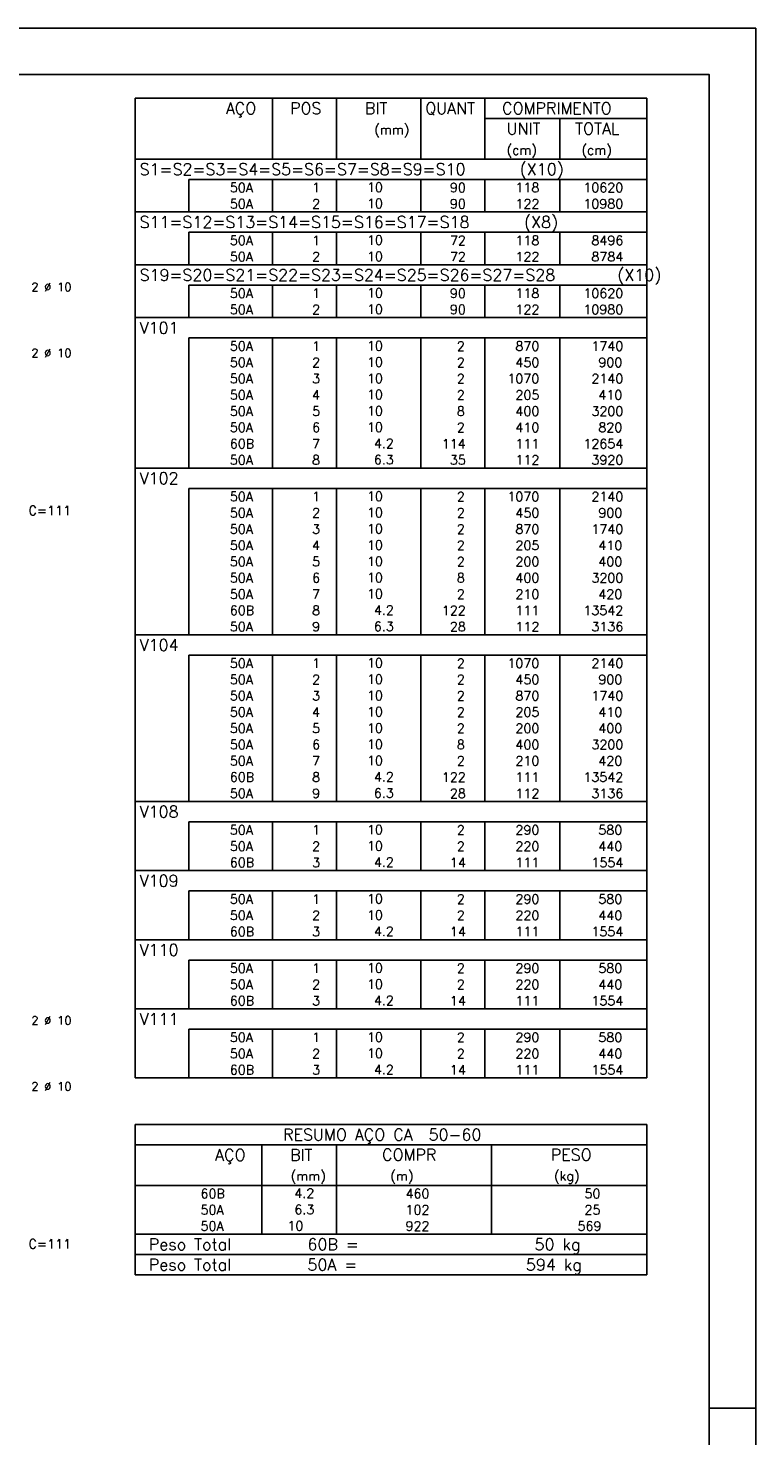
# Model space of a CAD drawing. Header units: feet. Extents: x 0 to 84.1, y 0 to 59.4.
# Tile 7 of 7: x 68.5 to 84.1, y 29.1 to 59.4. Entities that reach past the tile are written whole.
import ezdxf

# ---------------------------------------------------------------- set-up
doc = ezdxf.new("R2010")
doc.units = ezdxf.units.FT
doc.header["$MEASUREMENT"] = 0
doc.layers.add('2', color=2, linetype='CONTINUOUS')
doc.styles.get("Standard").update_dxf_attribs({"font": 'ROMANS.SHX'})

msp = doc.modelspace()

# ---------------------------------------------------------------- linework, layer by layer
at = {"layer": '2', "linetype": 'Continuous'}
for p, q in [((84.100006, 59.400002), (0, 59.400002)), ((84.100006, 0), (84.100006, 59.400002)), ((70.754202, 57.895003), (70.754202, 56.582503)), ((70.754202, 57.895003), (81.754202, 57.895003)), ((73.704202, 56.582503), (73.704202, 57.895003)), ((75.084202, 56.582503), (75.084202, 57.895003)), ((76.894203, 56.582503), (76.894203, 57.895003)), ((78.274203, 56.582503), (78.274203, 57.895003)), ((81.754202, 57.895003), (81.754202, 56.582503)), ((78.274203, 57.457503), (81.754202, 57.457503)), ((79.884203, 56.582503), (79.884203, 57.457503)), ((70.754202, 56.582503), (81.754202, 56.582503)), ((70.754202, 56.145003), (70.754202, 56.582503)), ((70.754202, 56.582503), (81.754202, 56.582503)), ((81.754202, 56.145003), (81.754202, 56.582503)), ((70.754202, 55.795003), (70.754202, 56.145003)), ((81.754202, 56.145003), (71.904202, 56.145003)), ((71.904202, 56.145003), (71.904202, 55.795003)), ((73.704202, 56.145003), (73.704202, 55.795003)), ((75.084202, 56.145003), (75.084202, 55.795003)), ((76.894203, 56.145003), (76.894203, 55.795003)), ((78.274203, 56.145003), (78.274203, 55.795003)), ((79.884203, 56.145003), (79.884203, 55.795003)), ((81.754202, 55.795003), (81.754202, 56.145003)), ((70.754202, 55.445003), (70.754202, 55.795003)), ((71.904202, 55.795003), (71.904202, 55.445003)), ((73.704202, 55.795003), (73.704202, 55.445003)), ((75.084202, 55.795003), (75.084202, 55.445003)), ((76.894203, 55.795003), (76.894203, 55.445003)), ((78.274203, 55.795003), (78.274203, 55.445003)), ((79.884203, 55.795003), (79.884203, 55.445003)), ((81.754202, 55.445003), (81.754202, 55.795003)), ((70.754202, 55.007503), (70.754202, 55.445003)), ((70.754202, 55.445003), (81.754202, 55.445003)), ((81.754202, 55.007503), (81.754202, 55.445003)), ((70.754202, 54.657503), (70.754202, 55.007503)), ((81.754202, 55.007503), (71.904202, 55.007503)), ((71.904202, 55.007503), (71.904202, 54.657503)), ((73.704202, 55.007503), (73.704202, 54.657503)), ((75.084202, 55.007503), (75.084202, 54.657503)), ((76.894203, 55.007503), (76.894203, 54.657503)), ((78.274203, 55.007503), (78.274203, 54.657503)), ((79.884203, 55.007503), (79.884203, 54.657503)), ((81.754202, 54.657503), (81.754202, 55.007503)), ((70.754202, 54.307503), (70.754202, 54.657503)), ((71.904202, 54.657503), (71.904202, 54.307503)), ((73.704202, 54.657503), (73.704202, 54.307503)), ((75.084202, 54.657503), (75.084202, 54.307503)), ((76.894203, 54.657503), (76.894203, 54.307503)), ((78.274203, 54.657503), (78.274203, 54.307503)), ((79.884203, 54.657503), (79.884203, 54.307503)), ((81.754202, 54.307503), (81.754202, 54.657503)), ((70.754202, 53.870003), (70.754202, 54.307503)), ((70.754202, 54.307503), (81.754202, 54.307503)), ((81.754202, 53.870003), (81.754202, 54.307503)), ((70.754202, 53.520004), (70.754202, 53.870003)), ((81.754202, 53.870003), (71.904202, 53.870003)), ((71.904202, 53.870003), (71.904202, 53.520004)), ((73.704202, 53.870003), (73.704202, 53.520004)), ((75.084202, 53.870003), (75.084202, 53.520004)), ((76.894203, 53.870003), (76.894203, 53.520004)), ((78.274203, 53.870003), (78.274203, 53.520004)), ((79.884203, 53.870003), (79.884203, 53.520004)), ((81.754202, 53.520004), (81.754202, 53.870003)), ((70.754202, 53.170004), (70.754202, 53.520004)), ((71.904202, 53.520004), (71.904202, 53.170004)), ((73.704202, 53.520004), (73.704202, 53.170004)), ((75.084202, 53.520004), (75.084202, 53.170004)), ((76.894203, 53.520004), (76.894203, 53.170004)), ((78.274203, 53.520004), (78.274203, 53.170004)), ((79.884203, 53.520004), (79.884203, 53.170004)), ((81.754202, 53.170004), (81.754202, 53.520004)), ((70.754202, 52.732504), (70.754202, 53.170004)), ((70.754202, 53.170004), (81.754202, 53.170004)), ((81.754202, 52.732504), (81.754202, 53.170004)), ((70.754202, 52.382504), (70.754202, 52.732504)), ((81.754202, 52.732504), (71.904202, 52.732504)), ((71.904202, 52.732504), (71.904202, 52.382504)), ((73.704202, 52.732504), (73.704202, 52.382504)), ((75.084202, 52.732504), (75.084202, 52.382504)), ((76.894203, 52.732504), (76.894203, 52.382504)), ((78.274203, 52.732504), (78.274203, 52.382504)), ((79.884203, 52.732504), (79.884203, 52.382504)), ((81.754202, 52.382504), (81.754202, 52.732504)), ((70.754202, 52.032504), (70.754202, 52.382504)), ((71.904202, 52.382504), (71.904202, 52.032504)), ((73.704202, 52.382504), (73.704202, 52.032504)), ((75.084202, 52.382504), (75.084202, 52.032504)), ((76.894203, 52.382504), (76.894203, 52.032504)), ((78.274203, 52.382504), (78.274203, 52.032504)), ((79.884203, 52.382504), (79.884203, 52.032504)), ((81.754202, 52.032504), (81.754202, 52.382504)), ((70.754202, 51.682504), (70.754202, 52.032504)), ((71.904202, 52.032504), (71.904202, 51.682504)), ((73.704202, 52.032504), (73.704202, 51.682504)), ((75.084202, 52.032504), (75.084202, 51.682504)), ((76.894203, 52.032504), (76.894203, 51.682504)), ((78.274203, 52.032504), (78.274203, 51.682504)), ((79.884203, 52.032504), (79.884203, 51.682504)), ((81.754202, 51.682504), (81.754202, 52.032504)), ((70.754202, 51.332504), (70.754202, 51.682504)), ((71.904202, 51.682504), (71.904202, 51.332504)), ((73.704202, 51.682504), (73.704202, 51.332504)), ((75.084202, 51.682504), (75.084202, 51.332504)), ((76.894203, 51.682504), (76.894203, 51.332504)), ((78.274203, 51.682504), (78.274203, 51.332504)), ((79.884203, 51.682504), (79.884203, 51.332504)), ((81.754202, 51.332504), (81.754202, 51.682504)), ((70.754202, 50.982504), (70.754202, 51.332504)), ((71.904202, 51.332504), (71.904202, 50.982504)), ((73.704202, 51.332504), (73.704202, 50.982504)), ((75.084202, 51.332504), (75.084202, 50.982504)), ((76.894203, 51.332504), (76.894203, 50.982504)), ((78.274203, 51.332504), (78.274203, 50.982504)), ((79.884203, 51.332504), (79.884203, 50.982504)), ((81.754202, 50.982504), (81.754202, 51.332504)), ((70.754202, 50.632504), (70.754202, 50.982504)), ((71.904202, 50.982504), (71.904202, 50.632504)), ((73.704202, 50.982504), (73.704202, 50.632504)), ((75.084202, 50.982504), (75.084202, 50.632504)), ((76.894203, 50.982504), (76.894203, 50.632504)), ((78.274203, 50.982504), (78.274203, 50.632504)), ((79.884203, 50.982504), (79.884203, 50.632504)), ((81.754202, 50.632504), (81.754202, 50.982504)), ((70.754202, 50.282504), (70.754202, 50.632504)), ((71.904202, 50.632504), (71.904202, 50.282504)), ((73.704202, 50.632504), (73.704202, 50.282504)), ((75.084202, 50.632504), (75.084202, 50.282504)), ((76.894203, 50.632504), (76.894203, 50.282504)), ((78.274203, 50.632504), (78.274203, 50.282504)), ((79.884203, 50.632504), (79.884203, 50.282504)), ((81.754202, 50.282504), (81.754202, 50.632504)), ((70.754202, 49.932504), (70.754202, 50.282504)), ((71.904202, 50.282504), (71.904202, 49.932504)), ((73.704202, 50.282504), (73.704202, 49.932504)), ((75.084202, 50.282504), (75.084202, 49.932504)), ((76.894203, 50.282504), (76.894203, 49.932504)), ((78.274203, 50.282504), (78.274203, 49.932504)), ((79.884203, 50.282504), (79.884203, 49.932504)), ((81.754202, 49.932504), (81.754202, 50.282504)), ((70.754202, 49.495004), (70.754202, 49.932504)), ((70.754202, 49.932504), (81.754202, 49.932504)), ((81.754202, 49.495004), (81.754202, 49.932504)), ((70.754202, 49.145004), (70.754202, 49.495004)), ((81.754202, 49.495004), (71.904202, 49.495004)), ((71.904202, 49.495004), (71.904202, 49.145004)), ((73.704202, 49.495004), (73.704202, 49.145004)), ((75.084202, 49.495004), (75.084202, 49.145004)), ((76.894203, 49.495004), (76.894203, 49.145004)), ((78.274203, 49.495004), (78.274203, 49.145004)), ((79.884203, 49.495004), (79.884203, 49.145004)), ((81.754202, 49.145004), (81.754202, 49.495004)), ((70.754202, 48.795005), (70.754202, 49.145004)), ((71.904202, 49.145004), (71.904202, 48.795005)), ((73.704202, 49.145004), (73.704202, 48.795005)), ((75.084202, 49.145004), (75.084202, 48.795005)), ((76.894203, 49.145004), (76.894203, 48.795005)), ((78.274203, 49.145004), (78.274203, 48.795005)), ((79.884203, 49.145004), (79.884203, 48.795005)), ((81.754202, 48.795005), (81.754202, 49.145004)), ((70.754202, 48.445005), (70.754202, 48.795005)), ((71.904202, 48.795005), (71.904202, 48.445005)), ((73.704202, 48.795005), (73.704202, 48.445005)), ((75.084202, 48.795005), (75.084202, 48.445005)), ((76.894203, 48.795005), (76.894203, 48.445005)), ((78.274203, 48.795005), (78.274203, 48.445005)), ((79.884203, 48.795005), (79.884203, 48.445005)), ((81.754202, 48.445005), (81.754202, 48.795005)), ((70.754202, 48.095005), (70.754202, 48.445005)), ((71.904202, 48.445005), (71.904202, 48.095005)), ((73.704202, 48.445005), (73.704202, 48.095005)), ((75.084202, 48.445005), (75.084202, 48.095005)), ((76.894203, 48.445005), (76.894203, 48.095005)), ((78.274203, 48.445005), (78.274203, 48.095005)), ((79.884203, 48.445005), (79.884203, 48.095005)), ((81.754202, 48.095005), (81.754202, 48.445005)), ((70.754202, 47.745005), (70.754202, 48.095005)), ((71.904202, 48.095005), (71.904202, 47.745005)), ((73.704202, 48.095005), (73.704202, 47.745005)), ((75.084202, 48.095005), (75.084202, 47.745005)), ((76.894203, 48.095005), (76.894203, 47.745005)), ((78.274203, 48.095005), (78.274203, 47.745005)), ((79.884203, 48.095005), (79.884203, 47.745005)), ((81.754202, 47.745005), (81.754202, 48.095005)), ((70.754202, 47.395005), (70.754202, 47.745005)), ((71.904202, 47.745005), (71.904202, 47.395005)), ((73.704202, 47.745005), (73.704202, 47.395005)), ((75.084202, 47.745005), (75.084202, 47.395005)), ((76.894203, 47.745005), (76.894203, 47.395005)), ((78.274203, 47.745005), (78.274203, 47.395005)), ((79.884203, 47.745005), (79.884203, 47.395005)), ((81.754202, 47.395005), (81.754202, 47.745005)), ((70.754202, 47.045005), (70.754202, 47.395005)), ((71.904202, 47.395005), (71.904202, 47.045005)), ((73.704202, 47.395005), (73.704202, 47.045005)), ((75.084202, 47.395005), (75.084202, 47.045005)), ((76.894203, 47.395005), (76.894203, 47.045005)), ((78.274203, 47.395005), (78.274203, 47.045005)), ((79.884203, 47.395005), (79.884203, 47.045005)), ((81.754202, 47.045005), (81.754202, 47.395005)), ((70.754202, 46.695005), (70.754202, 47.045005)), ((71.904202, 47.045005), (71.904202, 46.695005)), ((73.704202, 47.045005), (73.704202, 46.695005)), ((75.084202, 47.045005), (75.084202, 46.695005)), ((76.894203, 47.045005), (76.894203, 46.695005)), ((78.274203, 47.045005), (78.274203, 46.695005)), ((79.884203, 47.045005), (79.884203, 46.695005)), ((81.754202, 46.695005), (81.754202, 47.045005)), ((70.754202, 46.345005), (70.754202, 46.695005)), ((71.904202, 46.695005), (71.904202, 46.345005)), ((73.704202, 46.695005), (73.704202, 46.345005)), ((75.084202, 46.695005), (75.084202, 46.345005)), ((76.894203, 46.695005), (76.894203, 46.345005)), ((78.274203, 46.695005), (78.274203, 46.345005)), ((79.884203, 46.695005), (79.884203, 46.345005)), ((81.754202, 46.345005), (81.754202, 46.695005)), ((70.754202, 45.907505), (70.754202, 46.345005)), ((70.754202, 46.345005), (81.754202, 46.345005)), ((81.754202, 45.907505), (81.754202, 46.345005)), ((70.754202, 45.557505), (70.754202, 45.907505)), ((81.754202, 45.907505), (71.904202, 45.907505)), ((71.904202, 45.907505), (71.904202, 45.557505)), ((73.704202, 45.907505), (73.704202, 45.557505)), ((75.084202, 45.907505), (75.084202, 45.557505)), ((76.894203, 45.907505), (76.894203, 45.557505)), ((78.274203, 45.907505), (78.274203, 45.557505)), ((79.884203, 45.907505), (79.884203, 45.557505)), ((81.754202, 45.557505), (81.754202, 45.907505)), ((70.754202, 45.207505), (70.754202, 45.557505)), ((71.904202, 45.557505), (71.904202, 45.207505)), ((73.704202, 45.557505), (73.704202, 45.207505)), ((75.084202, 45.557505), (75.084202, 45.207505)), ((76.894203, 45.557505), (76.894203, 45.207505)), ((78.274203, 45.557505), (78.274203, 45.207505)), ((79.884203, 45.557505), (79.884203, 45.207505)), ((81.754202, 45.207505), (81.754202, 45.557505)), ((70.754202, 44.857506), (70.754202, 45.207505)), ((71.904202, 45.207505), (71.904202, 44.857506)), ((73.704202, 45.207505), (73.704202, 44.857506)), ((75.084202, 45.207505), (75.084202, 44.857506)), ((76.894203, 45.207505), (76.894203, 44.857506)), ((78.274203, 45.207505), (78.274203, 44.857506)), ((79.884203, 45.207505), (79.884203, 44.857506)), ((81.754202, 44.857506), (81.754202, 45.207505)), ((70.754202, 44.507506), (70.754202, 44.857506)), ((71.904202, 44.857506), (71.904202, 44.507506)), ((73.704202, 44.857506), (73.704202, 44.507506)), ((75.084202, 44.857506), (75.084202, 44.507506)), ((76.894203, 44.857506), (76.894203, 44.507506)), ((78.274203, 44.857506), (78.274203, 44.507506)), ((79.884203, 44.857506), (79.884203, 44.507506)), ((81.754202, 44.507506), (81.754202, 44.857506)), ((70.754202, 44.157506), (70.754202, 44.507506)), ((71.904202, 44.507506), (71.904202, 44.157506)), ((73.704202, 44.507506), (73.704202, 44.157506)), ((75.084202, 44.507506), (75.084202, 44.157506)), ((76.894203, 44.507506), (76.894203, 44.157506)), ((78.274203, 44.507506), (78.274203, 44.157506)), ((79.884203, 44.507506), (79.884203, 44.157506)), ((81.754202, 44.157506), (81.754202, 44.507506)), ((70.754202, 43.807506), (70.754202, 44.157506)), ((71.904202, 44.157506), (71.904202, 43.807506)), ((73.704202, 44.157506), (73.704202, 43.807506)), ((75.084202, 44.157506), (75.084202, 43.807506)), ((76.894203, 44.157506), (76.894203, 43.807506)), ((78.274203, 44.157506), (78.274203, 43.807506)), ((79.884203, 44.157506), (79.884203, 43.807506)), ((81.754202, 43.807506), (81.754202, 44.157506)), ((70.754202, 43.457506), (70.754202, 43.807506)), ((71.904202, 43.807506), (71.904202, 43.457506)), ((73.704202, 43.807506), (73.704202, 43.457506)), ((75.084202, 43.807506), (75.084202, 43.457506)), ((76.894203, 43.807506), (76.894203, 43.457506)), ((78.274203, 43.807506), (78.274203, 43.457506)), ((79.884203, 43.807506), (79.884203, 43.457506)), ((81.754202, 43.457506), (81.754202, 43.807506)), ((70.754202, 43.107506), (70.754202, 43.457506)), ((71.904202, 43.457506), (71.904202, 43.107506)), ((73.704202, 43.457506), (73.704202, 43.107506)), ((75.084202, 43.457506), (75.084202, 43.107506)), ((76.894203, 43.457506), (76.894203, 43.107506)), ((78.274203, 43.457506), (78.274203, 43.107506)), ((79.884203, 43.457506), (79.884203, 43.107506)), ((81.754202, 43.107506), (81.754202, 43.457506)), ((70.754202, 42.757506), (70.754202, 43.107506)), ((71.904202, 43.107506), (71.904202, 42.757506)), ((73.704202, 43.107506), (73.704202, 42.757506)), ((75.084202, 43.107506), (75.084202, 42.757506)), ((76.894203, 43.107506), (76.894203, 42.757506)), ((78.274203, 43.107506), (78.274203, 42.757506)), ((79.884203, 43.107506), (79.884203, 42.757506)), ((81.754202, 42.757506), (81.754202, 43.107506)), ((70.754202, 42.320006), (70.754202, 42.757506)), ((70.754202, 42.757506), (81.754202, 42.757506)), ((81.754202, 42.320006), (81.754202, 42.757506)), ((70.754202, 41.970006), (70.754202, 42.320006)), ((81.754202, 42.320006), (71.904202, 42.320006)), ((71.904202, 42.320006), (71.904202, 41.970006)), ((73.704202, 42.320006), (73.704202, 41.970006)), ((75.084202, 42.320006), (75.084202, 41.970006)), ((76.894203, 42.320006), (76.894203, 41.970006)), ((78.274203, 42.320006), (78.274203, 41.970006)), ((79.884203, 42.320006), (79.884203, 41.970006)), ((81.754202, 41.970006), (81.754202, 42.320006)), ((70.754202, 41.620006), (70.754202, 41.970006)), ((71.904202, 41.970006), (71.904202, 41.620006)), ((73.704202, 41.970006), (73.704202, 41.620006)), ((75.084202, 41.970006), (75.084202, 41.620006)), ((76.894203, 41.970006), (76.894203, 41.620006)), ((78.274203, 41.970006), (78.274203, 41.620006)), ((79.884203, 41.970006), (79.884203, 41.620006)), ((81.754202, 41.620006), (81.754202, 41.970006)), ((70.754202, 41.270006), (70.754202, 41.620006)), ((71.904202, 41.620006), (71.904202, 41.270006)), ((73.704202, 41.620006), (73.704202, 41.270006)), ((75.084202, 41.620006), (75.084202, 41.270006)), ((76.894203, 41.620006), (76.894203, 41.270006)), ((78.274203, 41.620006), (78.274203, 41.270006)), ((79.884203, 41.620006), (79.884203, 41.270006)), ((81.754202, 41.270006), (81.754202, 41.620006)), ((70.754202, 40.832506), (70.754202, 41.270006)), ((70.754202, 41.270006), (81.754202, 41.270006)), ((81.754202, 40.832506), (81.754202, 41.270006)), ((70.754202, 40.482506), (70.754202, 40.832506)), ((81.754202, 40.832506), (71.904202, 40.832506)), ((71.904202, 40.832506), (71.904202, 40.482506)), ((73.704202, 40.832506), (73.704202, 40.482506)), ((75.084202, 40.832506), (75.084202, 40.482506)), ((76.894203, 40.832506), (76.894203, 40.482506)), ((78.274203, 40.832506), (78.274203, 40.482506)), ((79.884203, 40.832506), (79.884203, 40.482506)), ((81.754202, 40.482506), (81.754202, 40.832506)), ((70.754202, 40.132507), (70.754202, 40.482506)), ((71.904202, 40.482506), (71.904202, 40.132507)), ((73.704202, 40.482506), (73.704202, 40.132507)), ((75.084202, 40.482506), (75.084202, 40.132507)), ((76.894203, 40.482506), (76.894203, 40.132507)), ((78.274203, 40.482506), (78.274203, 40.132507)), ((79.884203, 40.482506), (79.884203, 40.132507)), ((81.754202, 40.132507), (81.754202, 40.482506)), ((70.754202, 39.782507), (70.754202, 40.132507)), ((71.904202, 40.132507), (71.904202, 39.782507)), ((73.704202, 40.132507), (73.704202, 39.782507)), ((75.084202, 40.132507), (75.084202, 39.782507)), ((76.894203, 40.132507), (76.894203, 39.782507)), ((78.274203, 40.132507), (78.274203, 39.782507)), ((79.884203, 40.132507), (79.884203, 39.782507)), ((81.754202, 39.782507), (81.754202, 40.132507)), ((70.754202, 39.345007), (70.754202, 39.782507)), ((70.754202, 39.782507), (81.754202, 39.782507)), ((81.754202, 39.345007), (81.754202, 39.782507)), ((70.754202, 38.995007), (70.754202, 39.345007)), ((81.754202, 39.345007), (71.904202, 39.345007)), ((71.904202, 39.345007), (71.904202, 38.995007)), ((73.704202, 39.345007), (73.704202, 38.995007)), ((75.084202, 39.345007), (75.084202, 38.995007)), ((76.894203, 39.345007), (76.894203, 38.995007)), ((78.274203, 39.345007), (78.274203, 38.995007)), ((79.884203, 39.345007), (79.884203, 38.995007)), ((81.754202, 38.995007), (81.754202, 39.345007)), ((70.754202, 38.645007), (70.754202, 38.995007)), ((71.904202, 38.995007), (71.904202, 38.645007)), ((73.704202, 38.995007), (73.704202, 38.645007)), ((75.084202, 38.995007), (75.084202, 38.645007)), ((76.894203, 38.995007), (76.894203, 38.645007)), ((78.274203, 38.995007), (78.274203, 38.645007)), ((79.884203, 38.995007), (79.884203, 38.645007)), ((81.754202, 38.645007), (81.754202, 38.995007)), ((70.754202, 38.295007), (70.754202, 38.645007)), ((71.904202, 38.645007), (71.904202, 38.295007)), ((73.704202, 38.645007), (73.704202, 38.295007)), ((75.084202, 38.645007), (75.084202, 38.295007)), ((76.894203, 38.645007), (76.894203, 38.295007)), ((78.274203, 38.645007), (78.274203, 38.295007)), ((79.884203, 38.645007), (79.884203, 38.295007)), ((81.754202, 38.295007), (81.754202, 38.645007)), ((70.754202, 37.857507), (70.754202, 38.295007)), ((70.754202, 38.295007), (81.754202, 38.295007)), ((81.754202, 37.857507), (81.754202, 38.295007)), ((70.754202, 37.507507), (70.754202, 37.857507)), ((81.754202, 37.857507), (71.904202, 37.857507)), ((71.904202, 37.857507), (71.904202, 37.507507)), ((73.704202, 37.857507), (73.704202, 37.507507)), ((75.084202, 37.857507), (75.084202, 37.507507)), ((76.894203, 37.857507), (76.894203, 37.507507)), ((78.274203, 37.857507), (78.274203, 37.507507)), ((79.884203, 37.857507), (79.884203, 37.507507)), ((81.754202, 37.507507), (81.754202, 37.857507)), ((70.754202, 37.157507), (70.754202, 37.507507)), ((71.904202, 37.507507), (71.904202, 37.157507)), ((73.704202, 37.507507), (73.704202, 37.157507)), ((75.084202, 37.507507), (75.084202, 37.157507)), ((76.894203, 37.507507), (76.894203, 37.157507)), ((78.274203, 37.507507), (78.274203, 37.157507)), ((79.884203, 37.507507), (79.884203, 37.157507)), ((81.754202, 37.157507), (81.754202, 37.507507)), ((70.754202, 36.807507), (70.754202, 37.157507)), ((71.904202, 37.157507), (71.904202, 36.807507)), ((73.704202, 37.157507), (73.704202, 36.807507)), ((75.084202, 37.157507), (75.084202, 36.807507)), ((76.894203, 37.157507), (76.894203, 36.807507)), ((78.274203, 37.157507), (78.274203, 36.807507)), ((79.884203, 37.157507), (79.884203, 36.807507)), ((81.754202, 36.807507), (81.754202, 37.157507)), ((70.754202, 36.807507), (81.754202, 36.807507)), ((70.754202, 35.807507), (70.754202, 34.495007)), ((70.754202, 35.807507), (81.754202, 35.807507)), ((81.754202, 35.807507), (81.754202, 34.495007)), ((70.754202, 35.370007), (81.754202, 35.370007)), ((73.474202, 34.495007), (73.474202, 35.370007)), ((75.084202, 34.495007), (75.084202, 35.370007)), ((78.419202, 34.495007), (78.419202, 35.370007)), ((70.754202, 34.495007), (81.754202, 34.495007)), ((70.754202, 34.145007), (70.754202, 34.495007)), ((73.474202, 34.495007), (73.474202, 34.145007)), ((75.084202, 34.145007), (75.084202, 34.495007)), ((78.419202, 34.495007), (78.419202, 34.145007)), ((81.754202, 34.145007), (81.754202, 34.495007)), ((70.754202, 33.795006), (70.754202, 34.145007)), ((73.474202, 34.145007), (73.474202, 33.795007)), ((75.084202, 33.795006), (75.084202, 34.145007)), ((78.419202, 34.145007), (78.419202, 33.795006)), ((81.754202, 33.795006), (81.754202, 34.145007)), ((70.754202, 33.445006), (70.754202, 33.795006)), ((73.474202, 33.795006), (73.474202, 33.445007)), ((75.084202, 33.445006), (75.084202, 33.795006)), ((78.419202, 33.795006), (78.419202, 33.445006)), ((81.754202, 33.445006), (81.754202, 33.795006)), ((70.754202, 33.445006), (81.754202, 33.445006)), ((70.754202, 33.007506), (70.754202, 33.445006)), ((70.754202, 33.445006), (81.754202, 33.445006)), ((81.754202, 33.007506), (81.754202, 33.445006)), ((81.754202, 33.007506), (70.754202, 33.007506)), ((70.754202, 32.570006), (70.754202, 33.007506)), ((70.754202, 33.007506), (81.754202, 33.007506)), ((81.754202, 32.570006), (81.754202, 33.007506)), ((81.754202, 32.570006), (70.754202, 32.570006)), ((70.754202, 32.570006), (81.754202, 32.570006)), ((84.100006, 29.700001), (83.100006, 29.700001))]:
    msp.add_line(p, q, dxfattribs=at)
msp.add_lwpolyline([(83.100006, 1), (2.5, 1), (2.5, 58.400002), (83.100006, 58.400002), (83.100006, 1)], dxfattribs=at)

# ---------------------------------------------------------------- texts
for s, height, p in [('AÇO', 0.25, (72.703783, 57.551253)), ('POS', 0.25, (74.084203, 57.551253)), ('BIT', 0.25, (75.694203, 57.551253)), ('QUANT', 0.25, (76.990692, 57.551253)), ('COMPRIMENTO', 0.25, (78.643671, 57.551253)), ('(mm)', 0.2, (75.894203, 57.113753)), ('UNIT', 0.25, (78.741057, 57.113753)), ('TOTAL', 0.25, (80.213509, 57.113753)), ('(cm)', 0.2, (78.741057, 56.676253)), ('(cm)', 0.2, (80.351057, 56.676253)), ('S1=S2=S3=S4=S5=S6=S7=S8=S9=S10   (X10)', 0.25, (70.85, 56.238753)), ('     50A', 0.2, (72.043863, 55.870003)), ('  1', 0.2, (74.284202, 55.870003)), ('   10  ', 0.2, (75.290745, 55.876047)), ('   90', 0.2, (77.074203, 55.870003)), ('   118', 0.2, (78.484203, 55.870003)), ('  10620', 0.2, (80.117824, 55.870003)), ('     50A', 0.2, (72.043863, 55.520003)), ('  2', 0.2, (74.284202, 55.520003)), ('   10  ', 0.2, (75.290745, 55.526047)), ('   90', 0.2, (77.074203, 55.520003)), ('   122', 0.2, (78.484203, 55.520003)), ('  10980', 0.2, (80.117824, 55.520003)), ('S11=S12=S13=S14=S15=S16=S17=S18   (X8)', 0.25, (70.85, 55.101253)), ('     50A', 0.2, (72.043863, 54.732503)), ('  1', 0.2, (74.284202, 54.732503)), ('   10  ', 0.2, (75.290745, 54.738547)), ('   72', 0.2, (77.074203, 54.732503)), ('   118', 0.2, (78.484203, 54.732503)), ('   8496', 0.2, (80.117824, 54.732503)), ('     50A', 0.2, (72.043863, 54.382503)), ('  2', 0.2, (74.284202, 54.382503)), ('   10  ', 0.2, (75.290745, 54.388547)), ('   72', 0.2, (77.074203, 54.382503)), ('   122', 0.2, (78.484203, 54.382503)), ('   8784', 0.2, (80.117824, 54.382503)), ('S19=S20=S21=S22=S23=S24=S25=S26=S27=S28   (X10)', 0.25, (70.85, 53.963753)), ('2 %%c 10', 0.18, (68.52, 53.74)), ('     50A', 0.2, (72.043863, 53.595003)), ('  1', 0.2, (74.284202, 53.595003)), ('   10  ', 0.2, (75.290745, 53.601047)), ('   90', 0.2, (77.074203, 53.595003)), ('   118', 0.2, (78.484203, 53.595003)), ('  10620', 0.2, (80.117824, 53.595003)), ('     50A', 0.2, (72.043863, 53.245003)), ('  2', 0.2, (74.284202, 53.245003)), ('   10  ', 0.2, (75.290745, 53.251047)), ('   90', 0.2, (77.074203, 53.245003)), ('   122', 0.2, (78.484203, 53.245003)), ('  10980', 0.2, (80.117824, 53.245003)), ('V101', 0.25, (70.85, 52.826254)), ('2 %%c 10', 0.18, (68.52, 52.32)), ('     50A', 0.2, (72.043863, 52.457504)), ('  1', 0.2, (74.284202, 52.457504)), ('   10  ', 0.2, (75.290745, 52.463547)), ('    2', 0.2, (77.074203, 52.457504)), ('   870', 0.2, (78.484203, 52.457504)), ('   1740', 0.2, (80.117824, 52.457504)), ('     50A', 0.2, (72.043863, 52.107504)), ('  2', 0.2, (74.284202, 52.107504)), ('   10  ', 0.2, (75.290745, 52.113548)), ('    2', 0.2, (77.074203, 52.107504)), ('   450', 0.2, (78.484203, 52.107504)), ('    900', 0.2, (80.117824, 52.107504)), ('     50A', 0.2, (72.043863, 51.757504)), ('  3', 0.2, (74.284202, 51.757504)), ('   10  ', 0.2, (75.290745, 51.763548)), ('    2', 0.2, (77.074203, 51.757504)), ('  1070', 0.2, (78.484203, 51.757504)), ('   2140', 0.2, (80.117824, 51.757504)), ('     50A', 0.2, (72.043863, 51.407504)), ('  4', 0.2, (74.284202, 51.407504)), ('   10  ', 0.2, (75.290745, 51.413548)), ('    2', 0.2, (77.074203, 51.407504)), ('   205', 0.2, (78.484203, 51.407504)), ('    410', 0.2, (80.117824, 51.407504)), ('     50A', 0.2, (72.043863, 51.057504)), ('  5', 0.2, (74.284202, 51.057504)), ('   10  ', 0.2, (75.290745, 51.063548)), ('    8', 0.2, (77.074203, 51.057504)), ('   400', 0.2, (78.484203, 51.057504)), ('   3200', 0.2, (80.117824, 51.057504)), ('     50A', 0.2, (72.043863, 50.707504)), ('  6', 0.2, (74.284202, 50.707504)), ('   10  ', 0.2, (75.290745, 50.713548)), ('    2', 0.2, (77.074203, 50.707504)), ('   410', 0.2, (78.484203, 50.707504)), ('    820', 0.2, (80.117824, 50.707504)), ('     60B', 0.2, (72.043863, 50.357504)), ('  7', 0.2, (74.284202, 50.357504)), ('    4.2', 0.2, (75.290745, 50.363548)), ('  114', 0.2, (77.074203, 50.357504)), ('   111', 0.2, (78.484203, 50.357504)), ('  12654', 0.2, (80.117824, 50.357504)), ('     50A', 0.2, (72.043863, 50.007504)), ('  8', 0.2, (74.284202, 50.007504)), ('    6.3', 0.2, (75.290745, 50.013548)), ('   35', 0.2, (77.074203, 50.007504)), ('   112', 0.2, (78.484203, 50.007504)), ('   3920', 0.2, (80.117824, 50.007504)), ('V102', 0.25, (70.85, 49.588754)), ('     50A', 0.2, (72.043863, 49.220004)), ('  1', 0.2, (74.284202, 49.220004)), ('   10  ', 0.2, (75.290745, 49.226048)), ('    2', 0.2, (77.074203, 49.220004)), ('  1070', 0.2, (78.484203, 49.220004)), ('   2140', 0.2, (80.117824, 49.220004)), ('C=111', 0.2, (68.46, 48.92)), ('   10  ', 0.2, (75.290745, 48.876048)), ('     50A', 0.2, (72.043863, 48.870004)), ('  2', 0.2, (74.284202, 48.870004)), ('    2', 0.2, (77.074203, 48.870004)), ('   450', 0.2, (78.484203, 48.870004)), ('    900', 0.2, (80.117824, 48.870004)), ('     50A', 0.2, (72.043863, 48.520004)), ('  3', 0.2, (74.284202, 48.520004)), ('   10  ', 0.2, (75.290745, 48.526048)), ('    2', 0.2, (77.074203, 48.520004)), ('   870', 0.2, (78.484203, 48.520004)), ('   1740', 0.2, (80.117824, 48.520004)), ('     50A', 0.2, (72.043863, 48.170005)), ('  4', 0.2, (74.284202, 48.170005)), ('   10  ', 0.2, (75.290745, 48.176048)), ('    2', 0.2, (77.074203, 48.170005)), ('   205', 0.2, (78.484203, 48.170005)), ('    410', 0.2, (80.117824, 48.170005)), ('     50A', 0.2, (72.043863, 47.820005)), ('  5', 0.2, (74.284202, 47.820005)), ('   10  ', 0.2, (75.290745, 47.826049)), ('    2', 0.2, (77.074203, 47.820005)), ('   200', 0.2, (78.484203, 47.820005)), ('    400', 0.2, (80.117824, 47.820005)), ('     50A', 0.2, (72.043863, 47.470005)), ('  6', 0.2, (74.284202, 47.470005)), ('   10  ', 0.2, (75.290745, 47.476049)), ('    8', 0.2, (77.074203, 47.470005)), ('   400', 0.2, (78.484203, 47.470005)), ('   3200', 0.2, (80.117824, 47.470005)), ('     50A', 0.2, (72.043863, 47.120005)), ('  7', 0.2, (74.284202, 47.120005)), ('   10  ', 0.2, (75.290745, 47.126049)), ('    2', 0.2, (77.074203, 47.120005)), ('   210', 0.2, (78.484203, 47.120005)), ('    420', 0.2, (80.117824, 47.120005)), ('     60B', 0.2, (72.043863, 46.770005)), ('  8', 0.2, (74.284202, 46.770005)), ('    4.2', 0.2, (75.290745, 46.776049)), ('  122', 0.2, (77.074203, 46.770005)), ('   111', 0.2, (78.484203, 46.770005)), ('  13542', 0.2, (80.117824, 46.770005)), ('     50A', 0.2, (72.043863, 46.420005)), ('  9', 0.2, (74.284202, 46.420005)), ('    6.3', 0.2, (75.290745, 46.426049)), ('   28', 0.2, (77.074203, 46.420005)), ('   112', 0.2, (78.484203, 46.420005)), ('   3136', 0.2, (80.117824, 46.420005)), ('V104', 0.25, (70.85, 46.001255)), ('     50A', 0.2, (72.043863, 45.632505)), ('  1', 0.2, (74.284202, 45.632505)), ('   10  ', 0.2, (75.290745, 45.638549)), ('    2', 0.2, (77.074203, 45.632505)), ('  1070', 0.2, (78.484203, 45.632505)), ('   2140', 0.2, (80.117824, 45.632505)), ('     50A', 0.2, (72.043863, 45.282505)), ('  2', 0.2, (74.284202, 45.282505)), ('   10  ', 0.2, (75.290745, 45.288549)), ('    2', 0.2, (77.074203, 45.282505)), ('   450', 0.2, (78.484203, 45.282505)), ('    900', 0.2, (80.117824, 45.282505)), ('   10  ', 0.2, (75.290745, 44.938549)), ('     50A', 0.2, (72.043863, 44.932505)), ('  3', 0.2, (74.284202, 44.932505)), ('    2', 0.2, (77.074203, 44.932505)), ('   870', 0.2, (78.484203, 44.932505)), ('   1740', 0.2, (80.117824, 44.932505)), ('     50A', 0.2, (72.043863, 44.582505)), ('  4', 0.2, (74.284202, 44.582505)), ('   10  ', 0.2, (75.290745, 44.588549)), ('    2', 0.2, (77.074203, 44.582505)), ('   205', 0.2, (78.484203, 44.582505)), ('    410', 0.2, (80.117824, 44.582505)), ('     50A', 0.2, (72.043863, 44.232506)), ('  5', 0.2, (74.284202, 44.232506)), ('   10  ', 0.2, (75.290745, 44.238549)), ('    2', 0.2, (77.074203, 44.232506)), ('   200', 0.2, (78.484203, 44.232506)), ('    400', 0.2, (80.117824, 44.232506)), ('     50A', 0.2, (72.043863, 43.882506)), ('  6', 0.2, (74.284202, 43.882506)), ('   10  ', 0.2, (75.290745, 43.88855)), ('    8', 0.2, (77.074203, 43.882506)), ('   400', 0.2, (78.484203, 43.882506)), ('   3200', 0.2, (80.117824, 43.882506)), ('     50A', 0.2, (72.043863, 43.532506)), ('  7', 0.2, (74.284202, 43.532506)), ('   10  ', 0.2, (75.290745, 43.53855)), ('    2', 0.2, (77.074203, 43.532506)), ('   210', 0.2, (78.484203, 43.532506)), ('    420', 0.2, (80.117824, 43.532506)), ('     60B', 0.2, (72.043863, 43.182506)), ('  8', 0.2, (74.284202, 43.182506)), ('    4.2', 0.2, (75.290745, 43.18855)), ('  122', 0.2, (77.074203, 43.182506)), ('   111', 0.2, (78.484203, 43.182506)), ('  13542', 0.2, (80.117824, 43.182506)), ('     50A', 0.2, (72.043863, 42.832506)), ('  9', 0.2, (74.284202, 42.832506)), ('    6.3', 0.2, (75.290745, 42.83855)), ('   28', 0.2, (77.074203, 42.832506)), ('   112', 0.2, (78.484203, 42.832506)), ('   3136', 0.2, (80.117824, 42.832506)), ('V108', 0.25, (70.85, 42.413756)), ('     50A', 0.2, (72.043863, 42.045006)), ('  1', 0.2, (74.284202, 42.045006)), ('   10  ', 0.2, (75.290745, 42.05105)), ('    2', 0.2, (77.074203, 42.045006)), ('   290', 0.2, (78.484203, 42.045006)), ('    580', 0.2, (80.117824, 42.045006)), ('     50A', 0.2, (72.043863, 41.695006)), ('  2', 0.2, (74.284202, 41.695006)), ('   10  ', 0.2, (75.290745, 41.70105)), ('    2', 0.2, (77.074203, 41.695006)), ('   220', 0.2, (78.484203, 41.695006)), ('    440', 0.2, (80.117824, 41.695006)), ('     60B', 0.2, (72.043863, 41.345006)), ('  3', 0.2, (74.284202, 41.345006)), ('    4.2', 0.2, (75.290745, 41.35105)), ('   14', 0.2, (77.074203, 41.345006)), ('   111', 0.2, (78.484203, 41.345006)), ('   1554', 0.2, (80.117824, 41.345006)), ('V109', 0.25, (70.85, 40.926256)), ('     50A', 0.2, (72.043863, 40.557506)), ('  1', 0.2, (74.284202, 40.557506)), ('   10  ', 0.2, (75.290745, 40.56355)), ('    2', 0.2, (77.074203, 40.557506)), ('   290', 0.2, (78.484203, 40.557506)), ('    580', 0.2, (80.117824, 40.557506)), ('     50A', 0.2, (72.043863, 40.207506)), ('  2', 0.2, (74.284202, 40.207506)), ('   10  ', 0.2, (75.290745, 40.21355)), ('    2', 0.2, (77.074203, 40.207506)), ('   220', 0.2, (78.484203, 40.207506)), ('    440', 0.2, (80.117824, 40.207506)), ('     60B', 0.2, (72.043863, 39.857506)), ('  3', 0.2, (74.284202, 39.857506)), ('    4.2', 0.2, (75.290745, 39.86355)), ('   14', 0.2, (77.074203, 39.857506)), ('   111', 0.2, (78.484203, 39.857506)), ('   1554', 0.2, (80.117824, 39.857506)), ('V110', 0.25, (70.85, 39.438757)), ('     50A', 0.2, (72.043863, 39.070007)), ('  1', 0.2, (74.284202, 39.070007)), ('   10  ', 0.2, (75.290745, 39.07605)), ('    2', 0.2, (77.074203, 39.070007)), ('   290', 0.2, (78.484203, 39.070007)), ('    580', 0.2, (80.117824, 39.070007)), ('     50A', 0.2, (72.043863, 38.720007)), ('  2', 0.2, (74.284202, 38.720007)), ('   10  ', 0.2, (75.290745, 38.726051)), ('    2', 0.2, (77.074203, 38.720007)), ('   220', 0.2, (78.484203, 38.720007)), ('    440', 0.2, (80.117824, 38.720007)), ('     60B', 0.2, (72.043863, 38.370007)), ('  3', 0.2, (74.284202, 38.370007)), ('    4.2', 0.2, (75.290745, 38.376051)), ('   14', 0.2, (77.074203, 38.370007)), ('   111', 0.2, (78.484203, 38.370007)), ('   1554', 0.2, (80.117824, 38.370007)), ('V111', 0.25, (70.85, 37.951257)), ('2 %%c 10', 0.18, (68.52, 37.9552)), ('     50A', 0.2, (72.043863, 37.582507)), ('  1', 0.2, (74.284202, 37.582507)), ('   10  ', 0.2, (75.290745, 37.588551)), ('    2', 0.2, (77.074203, 37.582507)), ('   290', 0.2, (78.484203, 37.582507)), ('    580', 0.2, (80.117824, 37.582507)), ('     50A', 0.2, (72.043863, 37.232507)), ('  2', 0.2, (74.284202, 37.232507)), ('   10  ', 0.2, (75.290745, 37.238551)), ('    2', 0.2, (77.074203, 37.232507)), ('   220', 0.2, (78.484203, 37.232507)), ('    440', 0.2, (80.117824, 37.232507)), ('     60B', 0.2, (72.043863, 36.882507)), ('  3', 0.2, (74.284202, 36.882507)), ('    4.2', 0.2, (75.290745, 36.888551)), ('   14', 0.2, (77.074203, 36.882507)), ('   111', 0.2, (78.484203, 36.882507)), ('   1554', 0.2, (80.117824, 36.882507)), ('2 %%c 10', 0.18, (68.52, 36.5352)), ('RESUMO AÇO CA  50-60', 0.25, (73.9347, 35.463757)), ('AÇO', 0.25, (72.473783, 35.026257)), ('BIT', 0.25, (74.084202, 35.026257)), ('COMPR', 0.25, (76.063043, 35.029858)), ('PESO', 0.25, (79.692042, 35.029858)), ('(mm)', 0.2, (74.098064, 34.598757)), ('(m)', 0.2, (76.240349, 34.598757)), ('(kg)', 0.2, (79.760645, 34.598757)), ('     60B', 0.2, (71.413863, 34.220007)), ('    4.2', 0.2, (73.580745, 34.226051)), ('     460', 0.2, (75.82186, 34.220008)), ('     50', 0.2, (79.669468, 34.220008)), ('     50A', 0.2, (71.413863, 33.870007)), ('    6.3', 0.2, (73.580745, 33.876051)), ('     102', 0.2, (75.82186, 33.870007)), ('     25', 0.2, (79.669468, 33.870007)), ('     50A', 0.2, (71.413863, 33.520006)), ('   10  ', 0.2, (73.580745, 33.52605)), ('     922', 0.2, (75.82186, 33.520007)), ('    569', 0.2, (79.669468, 33.520007)), ('C=111', 0.2, (68.46, 33.1352)), ('Peso Total        60B =', 0.25, (71.047031, 33.101256)), ('     50 kg', 0.25, (78.411207, 33.101256)), ('Peso Total        50A =', 0.25, (71.047031, 32.663756)), ('    594 kg', 0.25, (78.411207, 32.663756))]:
    msp.add_text(s, height=height, dxfattribs=at).set_placement(p)

doc.saveas('drawing.dxf')
